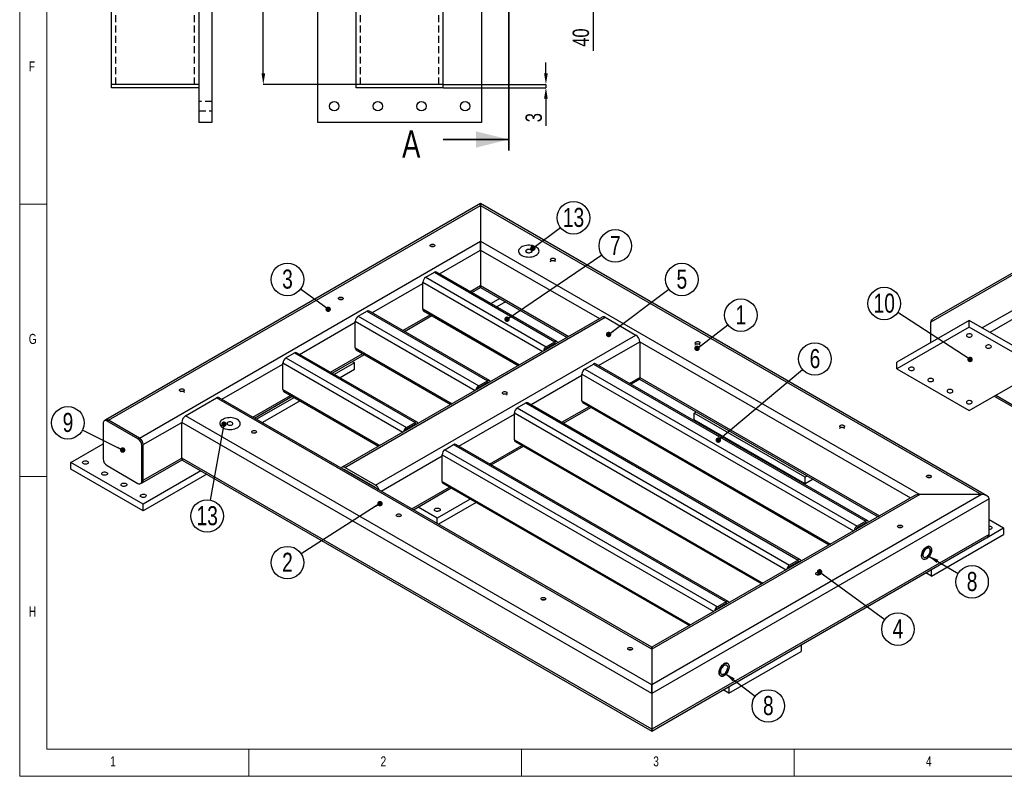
# Model space of a CAD drawing. Header units: millimetres. Extents: x 5 to 589, y 5 to 415.
# Tile 1 of 8: x 5 to 186, y 5 to 144. Entities that reach past the tile are written whole.
import ezdxf

# ---------------------------------------------------------------- set-up
doc = ezdxf.new("R2010")
doc.units = ezdxf.units.MM
doc.header["$PDSIZE"] = -1
doc.linetypes.add('HIDDEN', pattern=[1.905, 1.27, -0.635])
for name, color, linetype in [('COTES', 1, 'Continuous'), ('NOTES', 6, 'Continuous'), ('TRAIT-FINS', 9, 'Continuous'), ('TRAIT-TIRET', 2, 'HIDDEN')]:
    doc.layers.add(name, color=color, linetype=linetype)
doc.layers.add('TRAIT-FORT', color=4, linetype='Continuous', lineweight=25)
doc.styles.add('SLDTEXTSTYLE0', font='TXT', dxfattribs={"width": 0.75})
doc.dimstyles.new('SLDDIMSTYLE0', dxfattribs={"dimtxt": 3, "dimasz": 2, "dimexe": 0, "dimexo": 0.0625, "dimgap": 0.75, "dimtad": 1, "dimdec": 0, "dimlfac": 5, "dimrnd": 1e-09, "dimzin": 12, "dimdsep": 46, "dimtxsty": 'SLDTEXTSTYLE0', "dimsah": 1, "dimcen": 0.09, "dimadec": 0, "dimazin": 3, "dimtfac": 1, "dimtdec": 0, "dimtofl": 0, "dimtmove": 0, "dimatfit": 3, "dimfxl": 1, "dimfrac": 2, "dimtolj": 1, "dimtzin": 12, "dimarcsym": 0})
doc.dimstyles.new('SLDDIMSTYLE1', dxfattribs={"dimtxt": 3, "dimasz": 2, "dimexe": 0, "dimexo": 0.0625, "dimgap": 0.75, "dimtad": 1, "dimdec": 0, "dimlfac": 5, "dimrnd": 1e-09, "dimzin": 12, "dimdsep": 46, "dimtxsty": 'SLDTEXTSTYLE0', "dimsah": 1, "dimcen": 0.09, "dimadec": 0, "dimazin": 3, "dimtfac": 1, "dimtdec": 0, "dimtmove": 0, "dimatfit": 0, "dimfxl": 1, "dimfrac": 2, "dimtolj": 1, "dimtzin": 12, "dimarcsym": 0})
doc.dimstyles.new('SLDDIMSTYLE5', dxfattribs={"dimtxt": 0.18, "dimasz": 1, "dimexe": 0, "dimexo": 0.0625, "dimgap": 0, "dimtad": 0, "dimtih": 1, "dimtoh": 1, "dimdec": 0, "dimrnd": 1e-09, "dimzin": 0, "dimdsep": 46, "dimtxsty": 'Standard', "dimblk1": 'DOT', "dimblk2": 'DOT', "dimsah": 1, "dimcen": 0.09, "dimadec": 0, "dimazin": 0, "dimtfac": 1, "dimtdec": 0, "dimtofl": 0, "dimtmove": 0, "dimatfit": 3, "dimldrblk": 'DOT', "dimfxl": 1, "dimfrac": 2, "dimtolj": 1, "dimtzin": 0, "dimarcsym": 0})
doc.dimstyles.new('SLDDIMSTYLE6', dxfattribs={"dimtxt": 0.18, "dimasz": 2, "dimexe": 0, "dimexo": 0.0625, "dimgap": 0, "dimtad": 0, "dimtih": 1, "dimtoh": 1, "dimdec": 0, "dimrnd": 1e-09, "dimzin": 0, "dimdsep": 46, "dimtxsty": 'Standard', "dimsah": 1, "dimcen": 0.09, "dimadec": 0, "dimazin": 0, "dimtfac": 2, "dimtdec": 0, "dimtofl": 0, "dimtmove": 0, "dimatfit": 3, "dimfxl": 1, "dimfrac": 2, "dimtolj": 1, "dimtzin": 0, "dimarcsym": 0})

# ---------------------------------------------------------------- blocks, each defined once
blk = doc.blocks.new('_D_3')
at = {"layer": 'COTES', "color": 0, "lineweight": -2, "transparency": 16777216}
for p, q in [((110.14, 157.95), (110.14, 159.95)), ((98.13, 155.95), (110.14, 155.95)), ((110.14, 155.95), (110.14, 147.95)), ((82.73, 147.95), (110.14, 147.95)), ((110.14, 145.95), (110.14, 138.11))]:
    blk.add_line(p, q, dxfattribs=at)
at = {"layer": 'COTES', "color": 0, "transparency": 16777216}
for points in [[(109.81, 157.95), (110.48, 157.95), (110.14, 155.95)], [(109.81, 145.95), (110.48, 145.95), (110.14, 147.95)]]:
    blk.add_solid(points, dxfattribs=at)
at = {"layer": 'Defpoints', "color": 0, "transparency": 16777216}
for p in [(98.07, 155.95), (82.67, 147.95), (110.14, 147.95)]:
    blk.add_point(p, dxfattribs=at)
at = {"layer": 'COTES', "color": 0, "transparency": 16777216, "insert": (106.39, 140.54), "char_height": 3, "attachment_point": 2, "rotation": 90, "style": 'SLDTEXTSTYLE0'}
blk.add_mtext('\\A1;40', dxfattribs=at)
blk = doc.blocks.new('_D_6')
at = {"layer": 'COTES', "color": 0, "lineweight": -2, "transparency": 16777216}
for p, q in [((101.49, 133.95), (101.49, 135.95)), ((82.73, 131.95), (101.49, 131.95)), ((101.49, 131.95), (101.49, 131.35)), ((82.73, 131.35), (101.49, 131.35)), ((101.49, 129.35), (101.49, 124.35))]:
    blk.add_line(p, q, dxfattribs=at)
at = {"layer": 'COTES', "color": 0, "transparency": 16777216}
for points in [[(101.15, 133.95), (101.82, 133.95), (101.49, 131.95)], [(101.15, 129.35), (101.82, 129.35), (101.49, 131.35)]]:
    blk.add_solid(points, dxfattribs=at)
at = {"layer": 'Defpoints', "color": 0, "transparency": 16777216}
for p in [(82.67, 131.95), (82.67, 131.35), (101.49, 131.35)]:
    blk.add_point(p, dxfattribs=at)
at = {"layer": 'COTES', "color": 0, "transparency": 16777216, "insert": (97.74, 125.85), "char_height": 3, "attachment_point": 2, "rotation": 90, "style": 'SLDTEXTSTYLE0'}
blk.add_mtext('\\A1;3', dxfattribs=at)
blk = doc.blocks.new('_D_7')
at = {"layer": 'COTES', "color": 0, "lineweight": -2, "transparency": 16777216}
for p, q in [((66.61, 287.95), (49.67, 287.95)), ((49.67, 133.95), (49.67, 285.95)), ((66.61, 131.95), (49.67, 131.95))]:
    blk.add_line(p, q, dxfattribs=at)
at = {"layer": 'COTES', "color": 0, "transparency": 16777216}
for points in [[(49.34, 285.95), (50.01, 285.95), (49.67, 287.95)], [(49.34, 133.95), (50.01, 133.95), (49.67, 131.95)]]:
    blk.add_solid(points, dxfattribs=at)
at = {"layer": 'Defpoints', "color": 0, "transparency": 16777216}
for p in [(49.67, 287.95), (66.67, 287.95), (66.67, 131.95)]:
    blk.add_point(p, dxfattribs=at)
at = {"layer": 'COTES', "color": 0, "transparency": 16777216, "insert": (45.92, 209.95), "char_height": 3, "attachment_point": 2, "rotation": 90, "style": 'SLDTEXTSTYLE0'}
blk.add_mtext('\\A1;780', dxfattribs=at)
blk = doc.blocks.new('SW_NOTE_7')
at = {"layer": 'NOTES', "color": 0}
blk.add_circle((-2.41, 1.76), 2.98, dxfattribs=at)
at = {"layer": 'NOTES', "color": 0, "insert": (-2.4, 3.58), "char_height": 3.5, "attachment_point": 2, "style": 'SLDTEXTSTYLE0'}
blk.add_mtext('3', dxfattribs=at)
blk = doc.blocks.new('_Dot')
at = {"color": 0, "linetype": 'ByBlock', "lineweight": -2}
blk.add_line((-0.5, 0), (-1, 0), dxfattribs=at)
at = {"color": 0, "linetype": 'ByBlock', "const_width": 0.5}
blk.add_lwpolyline([(-0.25, 0, 1), (0.25, 0, 1)], format="xyb", close=True, dxfattribs=at)
blk = doc.blocks.new('SW_NOTE_8')
at = {"layer": 'NOTES', "color": 0}
blk.add_circle((2.38, 1.8), 2.98, dxfattribs=at)
at = {"layer": 'NOTES', "color": 0, "insert": (2.38, 3.62), "char_height": 3.5, "attachment_point": 2, "style": 'SLDTEXTSTYLE0'}
blk.add_mtext('1', dxfattribs=at)
blk = doc.blocks.new('SW_NOTE_9')
at = {"layer": 'NOTES', "color": 0}
blk.add_circle((2.38, 1.79), 2.98, dxfattribs=at)
at = {"layer": 'NOTES', "color": 0, "insert": (2.39, 3.61), "char_height": 3.5, "attachment_point": 2, "style": 'SLDTEXTSTYLE0'}
blk.add_mtext('5', dxfattribs=at)
blk = doc.blocks.new('SW_NOTE_10')
at = {"layer": 'NOTES', "color": 0}
blk.add_circle((-2.51, -1.6), 2.98, dxfattribs=at)
at = {"layer": 'NOTES', "color": 0, "insert": (-2.51, 0.21), "char_height": 3.5, "attachment_point": 2, "style": 'SLDTEXTSTYLE0'}
blk.add_mtext('2', dxfattribs=at)
blk = doc.blocks.new('SW_NOTE_11')
at = {"layer": 'NOTES', "color": 0}
blk.add_circle((2.41, -1.76), 2.98, dxfattribs=at)
at = {"layer": 'NOTES', "color": 0, "insert": (2.41, 0.06), "char_height": 3.5, "attachment_point": 2, "style": 'SLDTEXTSTYLE0'}
blk.add_mtext('4', dxfattribs=at)
blk = doc.blocks.new('SW_NOTE_12')
at = {"layer": 'NOTES', "color": 0}
blk.add_circle((2.47, 1.67), 2.98, dxfattribs=at)
at = {"layer": 'NOTES', "color": 0, "insert": (2.47, 3.49), "char_height": 3.5, "attachment_point": 2, "style": 'SLDTEXTSTYLE0'}
blk.add_mtext('7', dxfattribs=at)
blk = doc.blocks.new('SW_NOTE_13')
at = {"layer": 'NOTES', "color": 0}
blk.add_circle((2.28, 1.92), 2.98, dxfattribs=at)
at = {"layer": 'NOTES', "color": 0, "insert": (2.29, 3.74), "char_height": 3.5, "attachment_point": 2, "style": 'SLDTEXTSTYLE0'}
blk.add_mtext('6', dxfattribs=at)
blk = doc.blocks.new('SW_NOTE_14')
at = {"layer": 'NOTES', "color": 0}
blk.add_circle((2.39, 1.79), 2.98, dxfattribs=at)
at = {"layer": 'NOTES', "color": 0, "insert": (2.4, 3.61), "char_height": 3.5, "attachment_point": 2, "style": 'SLDTEXTSTYLE0'}
blk.add_mtext('13', dxfattribs=at)
blk = doc.blocks.new('SW_NOTE_15')
at = {"layer": 'NOTES', "color": 0}
blk.add_circle((-0.54, -2.93), 2.98, dxfattribs=at)
at = {"layer": 'NOTES', "color": 0, "insert": (-0.53, -1.12), "char_height": 3.5, "attachment_point": 2, "style": 'SLDTEXTSTYLE0'}
blk.add_mtext('13', dxfattribs=at)
blk = doc.blocks.new('SW_NOTE_16')
at = {"layer": 'NOTES', "color": 0}
blk.add_circle((2.38, -1.8), 2.98, dxfattribs=at)
at = {"layer": 'NOTES', "color": 0, "insert": (2.39, 0.02), "char_height": 3.5, "attachment_point": 2, "style": 'SLDTEXTSTYLE0'}
blk.add_mtext('8', dxfattribs=at)
blk = doc.blocks.new('SW_NOTE_17')
at = {"layer": 'NOTES', "color": 0}
blk.add_circle((2.57, -1.52), 2.98, dxfattribs=at)
at = {"layer": 'NOTES', "color": 0, "insert": (2.57, 0.3), "char_height": 3.5, "attachment_point": 2, "style": 'SLDTEXTSTYLE0'}
blk.add_mtext('8', dxfattribs=at)
blk = doc.blocks.new('SW_NOTE_18')
at = {"layer": 'NOTES', "color": 0}
blk.add_circle((-2.67, 1.33), 2.98, dxfattribs=at)
at = {"layer": 'NOTES', "color": 0, "insert": (-2.66, 3.15), "char_height": 3.5, "attachment_point": 2, "style": 'SLDTEXTSTYLE0'}
blk.add_mtext('9', dxfattribs=at)
blk = doc.blocks.new('SW_NOTE_24')
at = {"layer": 'NOTES', "color": 0}
blk.add_circle((-2.5, 1.63), 2.98, dxfattribs=at)
at = {"layer": 'NOTES', "color": 0, "insert": (-2.49, 3.45), "char_height": 3.5, "attachment_point": 2, "style": 'SLDTEXTSTYLE0'}
blk.add_mtext('10', dxfattribs=at)

msp = doc.modelspace()

# ---------------------------------------------------------------- linework, layer by layer
at = {"lineweight": 18}
for p, q in [((5, 415), (5, 5)), ((10, 410), (10, 10)), ((5, 110), (10, 110)), ((10, 60), (5, 60)), ((10, 10), (584, 10)), ((47, 5), (47, 10)), ((97, 10), (97, 5)), ((147, 5), (147, 10)), ((5, 5), (589, 5))]:
    msp.add_line(p, q, dxfattribs=at)
at = {"lineweight": 35}
for p, q in [((94.67, 301.41), (94.67, 119.84)), ((82.67, 121.84), (94.67, 121.84))]:
    msp.add_line(p, q, dxfattribs=at)
msp.add_solid([(94.67, 121.84), (88.67, 123.34), (88.67, 120.34)], dxfattribs=at)
at = {"layer": 'TRAIT-FINS', "lineweight": 18, "flags": 128}
msp.add_lwpolyline([(97.92, 101.11), (97.78, 101.22), (97.73, 101.36), (97.78, 101.5), (97.92, 101.62), (98.12, 101.69), (98.36, 101.72), (98.6, 101.69), (98.8, 101.62), (98.94, 101.5), (98.98, 101.36), (98.94, 101.22), (98.8, 101.11), (98.6, 101.03), (98.36, 101), (98.12, 101.03), (97.92, 101.11)], dxfattribs=at)
at = {"layer": 'TRAIT-FORT', "lineweight": 25}
for p, q in [((66.67, 131.95), (66.67, 287.95)), ((40.25, 154.95), (40.25, 124.95)), ((59.67, 124.95), (59.67, 154.95)), ((21.85, 131.95), (21.85, 149.55)), ((37.85, 149.55), (37.85, 124.95)), ((82.67, 131.95), (82.67, 147.95)), ((89.67, 147.95), (89.67, 124.95)), ((23.45, 131.95), (21.85, 131.95)), ((21.85, 131.35), (21.85, 131.95)), ((36.25, 131.95), (23.45, 131.95)), ((37.85, 131.95), (36.25, 131.95)), ((68.27, 131.95), (66.67, 131.95)), ((66.67, 131.35), (66.67, 131.95)), ((81.07, 131.95), (68.27, 131.95)), ((82.67, 131.95), (81.07, 131.95)), ((82.67, 131.35), (82.67, 131.95)), ((23.45, 131.35), (21.85, 131.35)), ((36.25, 131.35), (23.45, 131.35)), ((37.85, 131.35), (36.25, 131.35)), ((68.27, 131.35), (66.67, 131.35)), ((81.07, 131.35), (68.27, 131.35)), ((82.67, 131.35), (81.07, 131.35)), ((241.19, 128.59), (172.46, 88.91)), ((240.99, 128.13), (172.04, 88.33)), ((40.25, 124.95), (37.85, 124.95)), ((89.67, 124.95), (59.67, 124.95)), ((229.05, 114.71), (181.5, 87.26)), ((89.52, 110.07), (20.79, 70.39)), ((21.29, 70.34), (89.52, 109.73)), ((182.36, 56.47), (89.52, 110.07)), ((89.52, 110.07), (89.52, 109.73)), ((89.52, 109.73), (89.52, 110.07)), ((89.52, 109.73), (89.52, 103.2)), ((89.52, 109.73), (181.36, 56.71)), ((26.94, 67.07), (89.52, 103.2)), ((89.52, 103.2), (89.52, 101.56)), ((89.52, 103.2), (170.04, 56.71)), ((89.52, 101.56), (89.52, 103.2)), ((81.96, 97.2), (89.52, 101.56)), ((89.52, 101.56), (89.52, 95.03)), ((89.52, 101.56), (111.33, 88.98)), ((103.51, 84.76), (81.41, 97.52)), ((202.27, 97.62), (182.91, 86.44)), ((79.44, 96.56), (81.04, 97.48)), ((79.44, 96.56), (101.54, 83.81)), ((81.04, 97.48), (103.13, 84.73)), ((69.59, 90.06), (78.91, 95.44)), ((78.91, 90.75), (78.91, 95.65)), ((78.91, 95.65), (100.9, 82.96)), ((87.62, 93.94), (89.52, 95.03)), ((87.91, 93.77), (89.52, 94.69)), ((89.52, 95.03), (89.52, 94.69)), ((89.52, 94.69), (89.52, 95.03)), ((89.52, 95.03), (105.67, 85.71)), ((89.52, 94.69), (105.37, 85.54)), ((93.03, 92.67), (91.42, 91.74)), ((67.07, 89.42), (68.66, 90.34)), ((68.66, 90.34), (90.76, 77.58)), ((91.13, 77.62), (69.04, 90.38)), ((78.91, 90.75), (96.65, 80.51)), ((79.07, 90.4), (96.43, 80.38)), ((94.09, 92.06), (92.48, 91.13)), ((111.83, 89.27), (64.1, 61.71)), ((64.6, 61.66), (112.33, 89.22)), ((66.54, 83.6), (66.54, 88.5)), ((66.54, 88.5), (88.52, 75.81)), ((67.07, 89.42), (89.17, 76.66)), ((75.25, 86.79), (80.29, 89.7)), ((75.54, 86.62), (80.58, 89.53)), ((112.33, 89.22), (117.98, 85.95)), ((179.11, 88.64), (165.85, 80.98)), ((179.11, 87.41), (179.11, 88.64)), ((192.37, 80.98), (179.11, 88.64)), ((56.33, 82.4), (66.54, 88.3)), ((179.11, 87.41), (165.85, 79.76)), ((172.04, 84.55), (172.04, 88.33)), ((192.37, 79.76), (179.11, 87.41)), ((70.25, 58.4), (117.98, 85.95)), ((66.54, 83.6), (84.28, 73.36)), ((66.7, 83.26), (84.06, 73.24)), ((101.54, 83.81), (103.13, 84.73)), ((103.13, 84.42), (101.54, 83.5)), ((103.13, 84.42), (103.28, 84.33)), ((111.13, 80.36), (118.69, 84.73)), ((118.69, 84.73), (118.69, 78.19)), ((118.69, 84.73), (168.34, 56.07)), ((53.81, 81.77), (55.4, 82.69)), ((53.81, 81.77), (75.91, 69.01)), ((55.4, 82.69), (77.5, 69.93)), ((77.88, 69.97), (55.78, 82.72)), ((61.99, 79.14), (67.91, 82.56)), ((62.28, 78.97), (68.2, 82.39)), ((42.08, 74.18), (53.28, 80.64)), ((53.28, 75.95), (53.28, 80.85)), ((53.28, 80.85), (75.26, 68.16)), ((66.36, 80.85), (62.69, 78.73)), ((66.36, 79.62), (63.76, 78.12)), ((65.95, 81.09), (66.36, 80.85)), ((66.36, 79.62), (66.36, 80.85)), ((108.61, 79.73), (110.2, 80.64)), ((108.61, 79.73), (158.55, 50.9)), ((110.2, 80.64), (160.14, 51.81)), ((160.52, 51.85), (110.58, 80.68)), ((165.85, 79.76), (165.85, 80.98)), ((165.85, 79.76), (179.11, 72.1)), ((179.11, 72.1), (192.37, 79.76)), ((98.76, 73.22), (108.08, 78.6)), ((108.08, 73.91), (108.08, 78.81)), ((108.08, 78.81), (157.91, 50.05)), ((116.79, 77.1), (118.69, 78.19)), ((117.08, 76.93), (118.48, 77.74)), ((118.63, 77.89), (162.38, 52.63)), ((118.69, 78.19), (162.68, 52.8)), ((53.28, 75.95), (71.02, 65.71)), ((89.17, 76.66), (90.76, 77.58)), ((90.76, 77.28), (89.17, 76.36)), ((90.76, 77.28), (90.91, 77.19)), ((35.43, 71.15), (41.08, 74.42)), ((120.9, 28.34), (41.08, 74.42)), ((120.9, 28.68), (41.58, 74.47)), ((47.74, 70.91), (54.65, 74.9)), ((48.04, 70.74), (54.95, 74.73)), ((55.36, 74.5), (48.45, 70.51)), ((53.44, 75.61), (70.8, 65.58)), ((183.68, 74.74), (218.68, 54.53)), ((183.97, 74.91), (218.98, 54.7)), ((56.42, 73.88), (49.51, 69.89)), ((96.24, 72.58), (97.83, 73.5)), ((96.24, 72.58), (146.18, 43.75)), ((97.83, 73.5), (147.77, 44.67)), ((148.14, 44.71), (98.2, 73.54)), ((104.41, 69.95), (109.45, 72.86)), ((104.71, 69.78), (109.75, 72.69)), ((108.08, 73.91), (153.66, 47.6)), ((108.24, 73.56), (153.44, 47.47)), ((120.9, 21.81), (35.43, 71.15)), ((85.5, 65.57), (95.71, 71.46)), ((95.71, 66.76), (95.71, 71.66)), ((95.71, 71.66), (145.53, 42.9)), ((128.68, 71.61), (129.09, 71.85)), ((149.01, 59.88), (128.68, 71.61)), ((128.68, 70.39), (128.68, 71.61)), ((20.31, 69.78), (20.31, 63.24)), ((20.79, 70.39), (20.52, 70.23)), ((21.02, 70.18), (21.29, 70.34)), ((26.68, 66.92), (21.02, 70.18)), ((26.94, 67.07), (21.29, 70.34)), ((27.65, 65.85), (34.72, 69.93)), ((120.9, 20.18), (34.72, 69.93)), ((34.72, 63.4), (34.72, 69.93)), ((75.91, 69.01), (77.5, 69.93)), ((77.5, 69.62), (75.91, 68.7)), ((77.5, 69.62), (77.65, 69.54)), ((149.01, 58.65), (128.68, 70.39)), ((26.68, 66.92), (26.94, 67.07)), ((14.39, 62.58), (20.31, 66)), ((27.38, 65.69), (27.65, 65.85)), ((27.38, 59.16), (27.38, 65.69)), ((27.65, 59.31), (27.65, 65.85)), ((82.98, 64.93), (84.57, 65.85)), ((84.57, 65.85), (134.51, 37.02)), ((134.89, 37.05), (84.95, 65.88)), ((91.16, 62.3), (97.08, 65.72)), ((91.45, 62.13), (97.37, 65.55)), ((95.71, 66.76), (141.29, 40.45)), ((95.86, 66.42), (141.07, 40.32)), ((27.65, 59.31), (34.72, 63.4)), ((120.9, 13.65), (34.72, 63.4)), ((71.25, 57.34), (82.45, 63.81)), ((82.45, 59.11), (82.45, 64.01)), ((82.45, 64.01), (132.27, 35.25)), ((82.98, 64.93), (132.92, 36.1)), ((27.65, 54.93), (14.39, 62.58)), ((14.39, 61.36), (14.39, 62.58)), ((21.02, 62.02), (26.68, 58.75)), ((27.44, 58.86), (34.78, 63.09)), ((34.93, 62.94), (120.9, 13.31)), ((70.25, 58.4), (64.6, 61.66)), ((27.65, 53.7), (14.39, 61.36)), ((38.23, 61.03), (27.65, 54.93)), ((39.29, 60.42), (27.65, 53.7)), ((64.53, 61.22), (64.6, 61.25)), ((70.25, 57.99), (64.6, 61.25)), ((149.42, 60.11), (149.01, 59.88)), ((149.01, 58.65), (149.01, 59.88)), ((27.18, 58.7), (27.44, 58.86)), ((27.38, 59.16), (27.65, 59.31)), ((70.19, 57.95), (70.25, 57.99)), ((76.91, 54.08), (83.82, 58.07)), ((77.2, 53.91), (84.11, 57.9)), ((82.45, 59.11), (128.03, 32.8)), ((82.61, 58.77), (127.81, 32.67)), ((150.48, 59.5), (149.01, 58.65)), ((181.36, 56.71), (120.9, 21.81)), ((170.04, 56.71), (120.9, 28.34)), ((169.04, 56.47), (120.9, 28.68)), ((181.36, 56.71), (170.04, 56.71)), ((27.65, 53.7), (27.65, 54.93)), ((81.57, 52.37), (78.06, 54.4)), ((87.62, 55.87), (81.57, 52.37)), ((88.68, 55.26), (81.77, 51.27)), ((182.77, 55.9), (120.9, 20.18)), ((182.77, 49.36), (182.77, 55.9)), ((81.57, 51.39), (81.57, 52.37)), ((160.14, 51.81), (158.55, 50.9)), ((160.14, 51.51), (158.55, 50.59)), ((160.14, 51.51), (160.29, 51.42)), ((182.56, 48.94), (185.42, 50.59)), ((182.77, 52.12), (185.42, 50.59)), ((185.42, 50.59), (185.42, 49.36)), ((182.77, 49.36), (120.9, 13.65)), ((120.9, 13.31), (182.36, 48.79)), ((172.16, 41.71), (185.42, 49.36)), ((147.77, 44.67), (146.18, 43.75)), ((147.77, 44.37), (146.18, 43.45)), ((147.77, 44.37), (147.92, 44.28)), ((172.16, 41.71), (171.13, 42.31)), ((172.16, 41.71), (172.16, 42.9)), ((134.51, 37.02), (132.92, 36.1)), ((134.51, 36.71), (132.92, 35.79)), ((134.51, 36.71), (134.66, 36.63)), ((148.3, 29.13), (148.3, 27.93)), ((120.9, 28.68), (120.9, 28.34)), ((120.9, 28.34), (120.9, 28.68)), ((120.9, 28.34), (120.9, 21.81)), ((135.04, 20.28), (148.3, 27.93)), ((120.9, 21.81), (120.9, 20.18)), ((120.9, 20.18), (120.9, 21.81)), ((120.9, 20.18), (120.9, 13.65)), ((135.04, 20.28), (134.01, 20.88)), ((135.04, 21.47), (135.04, 20.28)), ((120.9, 13.65), (120.9, 13.31)), ((120.9, 13.31), (120.9, 13.65))]:
    msp.add_line(p, q, dxfattribs=at)
at = {"layer": 'TRAIT-FORT', "lineweight": 25, "flags": 128}
for points in [[(80.99, 102.56), (81.08, 102.49), (81.12, 102.41), (81.11, 102.33), (81.06, 102.25), (80.96, 102.19), (80.84, 102.15), (80.7, 102.13), (80.56, 102.14), (80.43, 102.18), (80.33, 102.23), (80.26, 102.31), (80.25, 102.39), (80.27, 102.47), (80.35, 102.54), (80.46, 102.6), (80.59, 102.63), (80.74, 102.63), (80.87, 102.61), (80.99, 102.56)], [(99.69, 100.6), (99.87, 100.72), (100.02, 100.86), (100.14, 101.01), (100.21, 101.18), (100.23, 101.34), (100.22, 101.51), (100.16, 101.67), (100.06, 101.82), (99.91, 101.97), (99.74, 102.1), (99.52, 102.21), (99.29, 102.3), (99.03, 102.37), (98.75, 102.42), (98.47, 102.44), (98.18, 102.44), (97.9, 102.41), (97.63, 102.36), (97.37, 102.28), (97.14, 102.18), (96.94, 102.07), (96.77, 101.93), (96.63, 101.78), (96.54, 101.63), (96.49, 101.46), (96.49, 101.3), (96.53, 101.13), (96.61, 100.98), (96.73, 100.83), (96.89, 100.69), (97.09, 100.57), (97.31, 100.46), (97.56, 100.38), (97.83, 100.32), (98.11, 100.29), (98.4, 100.28), (98.68, 100.29), (98.96, 100.34), (99.22, 100.4), (99.47, 100.49), (99.69, 100.6)], [(99.69, 100.6), (99.87, 100.72), (100.02, 100.86), (100.14, 101.01), (100.21, 101.18), (100.23, 101.34), (100.22, 101.51), (100.16, 101.67), (100.06, 101.82), (99.91, 101.97), (99.74, 102.1), (99.52, 102.21), (99.29, 102.3), (99.03, 102.37), (98.75, 102.42), (98.47, 102.44), (98.18, 102.44), (97.9, 102.41), (97.63, 102.36), (97.37, 102.28), (97.14, 102.18), (96.94, 102.07), (96.77, 101.93), (96.63, 101.78), (96.54, 101.63), (96.49, 101.46), (96.49, 101.3), (96.53, 101.13), (96.61, 100.98), (96.73, 100.83), (96.89, 100.69), (97.09, 100.57), (97.31, 100.46), (97.56, 100.38), (97.83, 100.32), (98.11, 100.29), (98.4, 100.28), (98.68, 100.29), (98.96, 100.34), (99.22, 100.4), (99.47, 100.49), (99.69, 100.6)], [(98.74, 101.14), (98.83, 101.22), (98.88, 101.3), (98.89, 101.4), (98.85, 101.48), (98.76, 101.56), (98.64, 101.62), (98.5, 101.66), (98.34, 101.67), (98.18, 101.65), (98.04, 101.61), (97.93, 101.54), (97.86, 101.46), (97.83, 101.37), (97.85, 101.28), (97.91, 101.2), (98.01, 101.13), (98.15, 101.08), (98.3, 101.06), (98.46, 101.06), (98.61, 101.09), (98.74, 101.14)], [(103.09, 100.01), (103.17, 99.94), (103.21, 99.86), (103.21, 99.78), (103.16, 99.7), (103.06, 99.64), (102.94, 99.59), (102.8, 99.58), (102.65, 99.59), (102.53, 99.62), (102.42, 99.68), (102.36, 99.76), (102.34, 99.84), (102.37, 99.92), (102.45, 99.99), (102.56, 100.05), (102.69, 100.08), (102.83, 100.08), (102.97, 100.06), (103.09, 100.01)], [(102.34, 99.42), (102.34, 99.43), (102.37, 99.51), (102.45, 99.58), (102.56, 99.64), (102.69, 99.67), (102.83, 99.67), (102.97, 99.65), (103.09, 99.6)], [(64.2, 92.86), (64.28, 92.8), (64.32, 92.72), (64.32, 92.63), (64.26, 92.56), (64.17, 92.49), (64.05, 92.45), (63.91, 92.43), (63.76, 92.44), (63.63, 92.48), (63.53, 92.54), (63.47, 92.61), (63.45, 92.7), (63.48, 92.78), (63.55, 92.85), (63.66, 92.9), (63.8, 92.93), (63.94, 92.94), (64.08, 92.91), (64.2, 92.86)], [(178.74, 86.1), (178.64, 86.02), (178.59, 85.94), (178.59, 85.85), (178.63, 85.76), (178.71, 85.68), (178.83, 85.62), (178.98, 85.58), (179.13, 85.57), (179.29, 85.59), (179.43, 85.63), (179.54, 85.7), (179.61, 85.78), (179.64, 85.87), (179.63, 85.96), (179.56, 86.04), (179.46, 86.11), (179.33, 86.16), (179.17, 86.18), (179.01, 86.18), (178.86, 86.15), (178.74, 86.1)], [(103.65, 84.55), (103.62, 84.63), (103.57, 84.71), (103.51, 84.76), (103.43, 84.79), (103.34, 84.8), (103.24, 84.77), (103.13, 84.73)], [(129.61, 84.7), (129.69, 84.63), (129.73, 84.55), (129.72, 84.47), (129.67, 84.39), (129.58, 84.33), (129.45, 84.29), (129.31, 84.27), (129.17, 84.28), (129.04, 84.32), (128.94, 84.38), (128.88, 84.45), (128.86, 84.53), (128.89, 84.61), (128.96, 84.69), (129.07, 84.74), (129.21, 84.77), (129.35, 84.77), (129.49, 84.75), (129.61, 84.7)], [(128.86, 84.11), (128.86, 84.12), (128.89, 84.21), (128.96, 84.28), (129.07, 84.33), (129.21, 84.36), (129.35, 84.36), (129.49, 84.34), (129.61, 84.29)], [(182.27, 84.06), (182.18, 83.98), (182.13, 83.9), (182.12, 83.8), (182.16, 83.72), (182.25, 83.64), (182.37, 83.58), (182.51, 83.54), (182.67, 83.53), (182.82, 83.55), (182.96, 83.59), (183.08, 83.66), (183.15, 83.74), (183.18, 83.83), (183.16, 83.92), (183.1, 84), (183, 84.07), (182.86, 84.12), (182.71, 84.14), (182.55, 84.14), (182.4, 84.11), (182.27, 84.06)], [(168.13, 79.97), (168.04, 79.9), (167.98, 79.81), (167.98, 79.72), (168.02, 79.63), (168.1, 79.56), (168.22, 79.5), (168.37, 79.46), (168.53, 79.45), (168.68, 79.47), (168.82, 79.51), (168.93, 79.57), (169.01, 79.66), (169.04, 79.75), (169.02, 79.84), (168.96, 79.92), (168.85, 79.99), (168.72, 80.04), (168.57, 80.06), (168.41, 80.06), (168.26, 80.03), (168.13, 79.97)], [(91.28, 77.4), (91.25, 77.49), (91.2, 77.57), (91.13, 77.62), (91.05, 77.65), (90.96, 77.65), (90.86, 77.63), (90.76, 77.58)], [(171.67, 77.93), (171.57, 77.86), (171.52, 77.77), (171.51, 77.68), (171.56, 77.59), (171.64, 77.52), (171.76, 77.46), (171.9, 77.42), (172.06, 77.41), (172.22, 77.43), (172.36, 77.47), (172.47, 77.53), (172.54, 77.61), (172.57, 77.7), (172.56, 77.8), (172.49, 77.88), (172.39, 77.95), (172.25, 78), (172.1, 78.02), (171.94, 78.02), (171.79, 77.99), (171.67, 77.93)], [(35.03, 76.03), (35.11, 75.96), (35.15, 75.88), (35.15, 75.8), (35.1, 75.72), (35, 75.66), (34.88, 75.61), (34.74, 75.6), (34.6, 75.61), (34.47, 75.64), (34.36, 75.7), (34.3, 75.78), (34.28, 75.86), (34.31, 75.94), (34.39, 76.01), (34.5, 76.06), (34.63, 76.1), (34.77, 76.1), (34.91, 76.07), (35.03, 76.03)], [(175.2, 75.89), (175.11, 75.82), (175.06, 75.73), (175.05, 75.64), (175.09, 75.55), (175.18, 75.47), (175.3, 75.42), (175.44, 75.38), (175.6, 75.37), (175.75, 75.39), (175.89, 75.43), (176.01, 75.49), (176.08, 75.57), (176.11, 75.66), (176.09, 75.75), (176.03, 75.84), (175.92, 75.91), (175.79, 75.96), (175.64, 75.98), (175.48, 75.98), (175.33, 75.95), (175.2, 75.89)], [(34.41, 75.62), (34.53, 75.67), (34.67, 75.69), (34.81, 75.69), (34.94, 75.66), (35.05, 75.6), (35.13, 75.53), (35.16, 75.45), (35.16, 75.44)], [(94.25, 75.52), (94.33, 75.45), (94.37, 75.37), (94.37, 75.29), (94.32, 75.21), (94.22, 75.14), (94.1, 75.1), (93.96, 75.09), (93.82, 75.1), (93.69, 75.13), (93.58, 75.19), (93.52, 75.27), (93.5, 75.35), (93.53, 75.43), (93.61, 75.5), (93.72, 75.55), (93.85, 75.58), (93.99, 75.59), (94.13, 75.56), (94.25, 75.52)], [(93.63, 75.11), (93.75, 75.16), (93.89, 75.18), (94.03, 75.18), (94.16, 75.15), (94.27, 75.09), (94.35, 75.02), (94.38, 74.94), (94.38, 74.93)], [(178.74, 73.85), (178.64, 73.78), (178.59, 73.69), (178.59, 73.6), (178.63, 73.51), (178.71, 73.43), (178.83, 73.37), (178.98, 73.34), (179.13, 73.33), (179.29, 73.34), (179.43, 73.39), (179.54, 73.45), (179.61, 73.53), (179.64, 73.62), (179.63, 73.71), (179.56, 73.8), (179.46, 73.87), (179.33, 73.91), (179.17, 73.94), (179.01, 73.94), (178.86, 73.9), (178.74, 73.85)], [(44.88, 68.96), (45.07, 69.09), (45.22, 69.23), (45.34, 69.38), (45.41, 69.54), (45.43, 69.7), (45.42, 69.87), (45.36, 70.03), (45.25, 70.19), (45.11, 70.33), (44.93, 70.46), (44.72, 70.57), (44.49, 70.67), (44.23, 70.74), (43.95, 70.78), (43.67, 70.81), (43.38, 70.8), (43.1, 70.77), (42.82, 70.72), (42.57, 70.64), (42.34, 70.55), (42.14, 70.43), (41.97, 70.3), (41.83, 70.15), (41.74, 69.99), (41.69, 69.83), (41.69, 69.66), (41.73, 69.5), (41.81, 69.34), (41.93, 69.19), (42.09, 69.05), (42.28, 68.93), (42.51, 68.83), (42.76, 68.75), (43.03, 68.69), (43.31, 68.65), (43.59, 68.64), (43.88, 68.66), (44.16, 68.7), (44.42, 68.76), (44.67, 68.85), (44.88, 68.96)], [(44.88, 68.96), (45.07, 69.09), (45.22, 69.23), (45.34, 69.38), (45.41, 69.54), (45.43, 69.7), (45.42, 69.87), (45.36, 70.03), (45.25, 70.19), (45.11, 70.33), (44.93, 70.46), (44.72, 70.57), (44.49, 70.67), (44.23, 70.74), (43.95, 70.78), (43.67, 70.81), (43.38, 70.8), (43.1, 70.77), (42.82, 70.72), (42.57, 70.64), (42.34, 70.55), (42.14, 70.43), (41.97, 70.3), (41.83, 70.15), (41.74, 69.99), (41.69, 69.83), (41.69, 69.66), (41.73, 69.5), (41.81, 69.34), (41.93, 69.19), (42.09, 69.05), (42.28, 68.93), (42.51, 68.83), (42.76, 68.75), (43.03, 68.69), (43.31, 68.65), (43.59, 68.64), (43.88, 68.66), (44.16, 68.7), (44.42, 68.76), (44.67, 68.85), (44.88, 68.96)], [(43.93, 69.51), (44.03, 69.58), (44.08, 69.67), (44.09, 69.76), (44.05, 69.85), (43.96, 69.92), (43.84, 69.98), (43.7, 70.02), (43.54, 70.03), (43.38, 70.01), (43.24, 69.97), (43.13, 69.91), (43.06, 69.83), (43.03, 69.74), (43.05, 69.65), (43.11, 69.56), (43.21, 69.49), (43.35, 69.44), (43.5, 69.42), (43.66, 69.42), (43.81, 69.45), (43.93, 69.51)], [(78.02, 69.75), (77.99, 69.83), (77.94, 69.91), (77.88, 69.97), (77.79, 70), (77.7, 70), (77.6, 69.98), (77.5, 69.93)], [(155.37, 68.81), (155.38, 68.82), (155.4, 68.9), (155.48, 68.97), (155.59, 69.02), (155.72, 69.05), (155.87, 69.06), (156, 69.03), (156.12, 68.98)], [(156.12, 69.39), (156.21, 69.33), (156.25, 69.25), (156.24, 69.16), (156.19, 69.09), (156.1, 69.02), (155.97, 68.98), (155.83, 68.96), (155.69, 68.97), (155.56, 69.01), (155.46, 69.07), (155.39, 69.14), (155.38, 69.23), (155.4, 69.31), (155.48, 69.38), (155.59, 69.43), (155.72, 69.46), (155.87, 69.47), (156, 69.44), (156.12, 69.39)], [(48.29, 68.37), (48.37, 68.31), (48.41, 68.23), (48.41, 68.14), (48.35, 68.06), (48.26, 68), (48.14, 67.96), (48, 67.94), (47.85, 67.95), (47.72, 67.99), (47.62, 68.05), (47.56, 68.12), (47.54, 68.2), (47.57, 68.29), (47.64, 68.36), (47.75, 68.41), (47.89, 68.44), (48.03, 68.44), (48.17, 68.42), (48.29, 68.37)], [(16.67, 62.8), (16.79, 62.85), (16.94, 62.88), (17.1, 62.88), (17.25, 62.86), (17.39, 62.81), (17.49, 62.74), (17.56, 62.66), (17.57, 62.57), (17.54, 62.48), (17.47, 62.4), (17.36, 62.33), (17.22, 62.29), (17.06, 62.27), (16.91, 62.28), (16.76, 62.32), (16.64, 62.38), (16.56, 62.46), (16.51, 62.55), (16.52, 62.64), (16.57, 62.72), (16.67, 62.8)], [(20.2, 60.76), (20.33, 60.81), (20.48, 60.84), (20.64, 60.84), (20.79, 60.82), (20.92, 60.77), (21.03, 60.7), (21.09, 60.62), (21.11, 60.53), (21.08, 60.44), (21.01, 60.36), (20.89, 60.29), (20.75, 60.25), (20.6, 60.23), (20.44, 60.24), (20.3, 60.28), (20.18, 60.34), (20.09, 60.42), (20.05, 60.5), (20.06, 60.6), (20.11, 60.68), (20.2, 60.76)], [(172.03, 60.21), (172.12, 60.14), (172.16, 60.06), (172.15, 59.98), (172.1, 59.9), (172, 59.84), (171.88, 59.79), (171.74, 59.78), (171.6, 59.79), (171.47, 59.82), (171.37, 59.88), (171.3, 59.96), (171.29, 60.04), (171.31, 60.12), (171.39, 60.19), (171.5, 60.25), (171.63, 60.28), (171.78, 60.28), (171.91, 60.26), (172.03, 60.21)], [(23.74, 58.71), (23.87, 58.77), (24.01, 58.8), (24.17, 58.8), (24.33, 58.78), (24.46, 58.73), (24.56, 58.66), (24.63, 58.58), (24.64, 58.49), (24.62, 58.4), (24.54, 58.32), (24.43, 58.25), (24.29, 58.21), (24.13, 58.19), (23.98, 58.2), (23.83, 58.24), (23.71, 58.3), (23.63, 58.38), (23.59, 58.46), (23.59, 58.55), (23.64, 58.64), (23.74, 58.71)], [(27.27, 56.67), (27.4, 56.73), (27.55, 56.76), (27.71, 56.76), (27.86, 56.74), (28, 56.69), (28.1, 56.62), (28.16, 56.54), (28.18, 56.45), (28.15, 56.36), (28.08, 56.27), (27.96, 56.21), (27.82, 56.17), (27.67, 56.15), (27.51, 56.16), (27.37, 56.2), (27.25, 56.26), (27.16, 56.33), (27.12, 56.42), (27.13, 56.51), (27.18, 56.6), (27.27, 56.67)], [(81.19, 54.12), (81.32, 54.18), (81.47, 54.21), (81.63, 54.21), (81.78, 54.19), (81.91, 54.14), (82.02, 54.07), (82.08, 53.99), (82.1, 53.89), (82.07, 53.8), (81.99, 53.72), (81.88, 53.66), (81.74, 53.62), (81.59, 53.6), (81.43, 53.61), (81.28, 53.65), (81.16, 53.71), (81.08, 53.78), (81.04, 53.87), (81.04, 53.96), (81.1, 54.05), (81.19, 54.12)], [(74.8, 53.07), (74.89, 53), (74.93, 52.92), (74.92, 52.83), (74.87, 52.76), (74.78, 52.69), (74.65, 52.65), (74.51, 52.63), (74.37, 52.64), (74.24, 52.68), (74.14, 52.74), (74.08, 52.81), (74.06, 52.9), (74.09, 52.98), (74.16, 53.05), (74.27, 53.1), (74.41, 53.13), (74.55, 53.14), (74.69, 53.11), (74.8, 53.07)], [(160.66, 51.64), (160.63, 51.72), (160.58, 51.8), (160.52, 51.85), (160.44, 51.88), (160.35, 51.89), (160.25, 51.86), (160.14, 51.81)], [(166.73, 51.02), (166.81, 50.96), (166.85, 50.88), (166.85, 50.79), (166.79, 50.72), (166.7, 50.65), (166.58, 50.61), (166.44, 50.59), (166.29, 50.6), (166.16, 50.64), (166.06, 50.7), (166, 50.77), (165.98, 50.86), (166.01, 50.94), (166.09, 51.01), (166.19, 51.06), (166.33, 51.09), (166.47, 51.1), (166.61, 51.07), (166.73, 51.02)], [(182.77, 50.9), (182.83, 50.89), (182.98, 50.87), (183.12, 50.82), (183.22, 50.75), (183.28, 50.67), (183.3, 50.58), (183.27, 50.49), (183.2, 50.41), (183.09, 50.34), (182.95, 50.3), (182.79, 50.28), (182.77, 50.28)], [(172.21, 46.53), (172.19, 46.72), (172.15, 46.88), (172.07, 47.02), (171.97, 47.12), (171.84, 47.18), (171.69, 47.2), (171.53, 47.17), (171.37, 47.11), (171.19, 47.02), (171.03, 46.88), (170.87, 46.72), (170.72, 46.53), (170.59, 46.32), (170.49, 46.11), (170.41, 45.88), (170.37, 45.67), (170.35, 45.46), (170.37, 45.27), (170.41, 45.11), (170.49, 44.98), (170.59, 44.88), (170.72, 44.82), (170.87, 44.8), (171.03, 44.82), (171.19, 44.88), (171.37, 44.98), (171.53, 45.11), (171.69, 45.28), (171.84, 45.47), (171.97, 45.67), (172.07, 45.89), (172.15, 46.11), (172.19, 46.33), (172.21, 46.53)], [(171.28, 47.07), (171.45, 47.15), (171.62, 47.19), (171.77, 47.19), (171.91, 47.15), (172.02, 47.07), (172.11, 46.95), (172.17, 46.81), (172.2, 46.63), (172.2, 46.43), (172.17, 46.22), (172.11, 46), (172.02, 45.78), (171.91, 45.57), (171.77, 45.37), (171.62, 45.19), (171.45, 45.04), (171.28, 44.93), (171.11, 44.85), (170.94, 44.8), (170.79, 44.8), (170.65, 44.84), (170.54, 44.92), (170.45, 45.04), (170.39, 45.19), (170.36, 45.37), (170.36, 45.56), (170.39, 45.78), (170.45, 46), (170.54, 46.22), (170.65, 46.43), (170.79, 46.63), (170.94, 46.8), (171.11, 46.95), (171.28, 47.07)], [(171.94, 46.38), (171.93, 46.54), (171.88, 46.67), (171.81, 46.77), (171.71, 46.83), (171.59, 46.85), (171.46, 46.84), (171.32, 46.78), (171.17, 46.69), (171.03, 46.57), (170.91, 46.42), (170.8, 46.25), (170.71, 46.06), (170.65, 45.88), (170.62, 45.7), (170.62, 45.53), (170.65, 45.39), (170.71, 45.27), (170.8, 45.19), (170.91, 45.15), (171.03, 45.14), (171.17, 45.18), (171.32, 45.25), (171.46, 45.36), (171.59, 45.5), (171.71, 45.66), (171.81, 45.84), (171.88, 46.02), (171.93, 46.21), (171.94, 46.38)], [(148.29, 44.49), (148.26, 44.58), (148.21, 44.65), (148.14, 44.71), (148.06, 44.74), (147.97, 44.74), (147.87, 44.72), (147.77, 44.67)], [(151.7, 42.35), (151.79, 42.28), (151.83, 42.2), (151.82, 42.12), (151.77, 42.04), (151.68, 41.98), (151.55, 41.94), (151.41, 41.92), (151.27, 41.93), (151.14, 41.97), (151.04, 42.02), (150.97, 42.1), (150.96, 42.18), (150.99, 42.26), (151.06, 42.33), (151.17, 42.39), (151.3, 42.42), (151.45, 42.42), (151.58, 42.4), (151.7, 42.35)], [(101.32, 37.76), (101.4, 37.69), (101.45, 37.61), (101.44, 37.53), (101.39, 37.45), (101.29, 37.39), (101.17, 37.34), (101.03, 37.33), (100.89, 37.34), (100.76, 37.37), (100.66, 37.43), (100.59, 37.51), (100.57, 37.59), (100.6, 37.67), (100.68, 37.74), (100.79, 37.8), (100.92, 37.83), (101.07, 37.83), (101.2, 37.81), (101.32, 37.76)], [(135.03, 36.84), (135, 36.92), (134.95, 37), (134.89, 37.05), (134.81, 37.08), (134.71, 37.09), (134.61, 37.07), (134.51, 37.02)], [(117.23, 28.57), (117.31, 28.51), (117.36, 28.43), (117.35, 28.34), (117.3, 28.26), (117.2, 28.2), (117.08, 28.16), (116.94, 28.14), (116.8, 28.15), (116.67, 28.19), (116.57, 28.25), (116.5, 28.32), (116.48, 28.4), (116.51, 28.49), (116.59, 28.56), (116.7, 28.61), (116.83, 28.64), (116.98, 28.64), (117.11, 28.62), (117.23, 28.57)], [(135.09, 25.1), (135.07, 25.29), (135.02, 25.45), (134.95, 25.59), (134.84, 25.68), (134.72, 25.74), (134.57, 25.76), (134.41, 25.74), (134.24, 25.68), (134.07, 25.58), (133.9, 25.45), (133.74, 25.29), (133.6, 25.1), (133.47, 24.89), (133.37, 24.68), (133.29, 24.45), (133.24, 24.24), (133.23, 24.03), (133.24, 23.84), (133.29, 23.68), (133.37, 23.55), (133.47, 23.45), (133.6, 23.39), (133.74, 23.37), (133.9, 23.39), (134.07, 23.45), (134.24, 23.55), (134.41, 23.68), (134.57, 23.85), (134.72, 24.03), (134.84, 24.24), (134.95, 24.46), (135.02, 24.68), (135.07, 24.9), (135.09, 25.1)], [(134.16, 25.64), (134.33, 25.72), (134.49, 25.76), (134.65, 25.76), (134.78, 25.72), (134.9, 25.64), (134.99, 25.52), (135.05, 25.38), (135.08, 25.2), (135.08, 25), (135.05, 24.79), (134.99, 24.57), (134.9, 24.35), (134.78, 24.14), (134.65, 23.94), (134.49, 23.76), (134.33, 23.61), (134.16, 23.49), (133.99, 23.41), (133.82, 23.37), (133.67, 23.37), (133.53, 23.41), (133.42, 23.49), (133.33, 23.61), (133.26, 23.76), (133.23, 23.93), (133.23, 24.13), (133.26, 24.34), (133.33, 24.56), (133.42, 24.78), (133.53, 25), (133.67, 25.2), (133.82, 25.37), (133.99, 25.52), (134.16, 25.64)], [(134.82, 24.95), (134.8, 25.1), (134.76, 25.24), (134.68, 25.33), (134.59, 25.4), (134.47, 25.42), (134.33, 25.41), (134.19, 25.35), (134.05, 25.26), (133.91, 25.14), (133.79, 24.99), (133.68, 24.82), (133.59, 24.63), (133.53, 24.45), (133.5, 24.27), (133.5, 24.1), (133.53, 23.96), (133.59, 23.84), (133.68, 23.76), (133.79, 23.72), (133.91, 23.71), (134.05, 23.75), (134.19, 23.82), (134.33, 23.93), (134.47, 24.07), (134.59, 24.23), (134.68, 24.41), (134.76, 24.59), (134.8, 24.78), (134.82, 24.95)]]:
    msp.add_lwpolyline(points, dxfattribs=at)
at = {"layer": 'TRAIT-FORT', "lineweight": 25}
for centre in [(62.67, 127.95), (70.67, 127.95), (78.67, 127.95), (86.67, 127.95)]:
    msp.add_circle(centre, 0.85, dxfattribs=at)
for centre, radius, start, end in [((80.68, 101.54), 0.689, 68.0356, 111.9644), ((103.01, 99.41), 0.21, 4.1687, 67.1514), ((81.26, 97.18), 0.377, 65.6929, 125.6176), ((80.07, 95.59), 1.15, 122.6055, 177.3945), ((63.89, 91.84), 0.689, 68.0356, 111.9644), ((68.88, 90.03), 0.377, 65.6929, 125.6176), ((79.28, 90.71), 0.37, 173.7012, 234.9867), ((67.69, 88.45), 1.15, 122.6055, 177.3945), ((112.03, 88.81), 0.503, 54.3824, 114.3071), ((117.15, 84.66), 1.54, 2.6055, 57.3945), ((66.91, 83.56), 0.37, 173.7012, 234.9867), ((102.18, 82.82), 1.18, 122.9676, 169.708), ((101.85, 83.01), 0.579, 122.6926, 162.1348), ((103.24, 84.3), 0.162, 33.8972, 129.6476), ((129.52, 84.1), 0.21, 4.1687, 67.1514), ((54.43, 80.8), 1.15, 122.6055, 177.3945), ((55.62, 82.38), 0.377, 65.6929, 125.6176), ((109.23, 78.75), 1.15, 122.6055, 177.3945), ((110.42, 80.34), 0.377, 65.6929, 125.6176), ((118.21, 78.13), 0.48, 304.0564, 7.2558), ((53.65, 75.91), 0.37, 173.7012, 234.9867), ((89.81, 75.68), 1.18, 122.9676, 169.708), ((89.48, 75.87), 0.579, 122.6926, 162.1348), ((90.86, 77.15), 0.162, 33.8972, 129.6476), ((41.38, 74.01), 0.503, 65.6929, 125.6176), ((96.86, 71.61), 1.15, 122.6055, 177.3945), ((98.05, 73.19), 0.377, 65.6929, 125.6176), ((108.45, 73.87), 0.37, 173.7012, 234.9867), ((20.99, 69.93), 0.503, 54.3824, 114.3071), ((36.26, 69.86), 1.54, 122.6055, 177.3945), ((20.74, 69.85), 0.437, 50.7967, 189.214), ((76.55, 68.02), 1.18, 122.9676, 169.708), ((76.22, 68.22), 0.579, 122.6926, 162.1348), ((77.6, 69.5), 0.162, 33.8972, 129.6476), ((156.04, 68.79), 0.21, 4.1687, 67.1514), ((25.85, 65.62), 1.54, 2.6055, 57.3945), ((26.11, 65.78), 1.54, 2.6055, 57.3945), ((47.98, 67.35), 0.69, 68.0712, 111.9288), ((84.79, 65.54), 0.377, 65.6929, 125.6176), ((96.08, 66.72), 0.37, 173.7012, 234.9867), ((21.85, 63.31), 1.54, 182.6055, 237.3945), ((35.21, 63.34), 0.493, 173.7012, 234.9867), ((83.6, 63.96), 1.15, 122.6055, 177.3945), ((64.32, 61.33), 0.431, 50.2915, 148.5442), ((64.44, 61.03), 0.276, 55.8385, 98.9469), ((171.72, 59.19), 0.69, 68.0712, 111.9288), ((26.95, 59.09), 0.437, 230.7967, 9.214), ((27.16, 59.26), 0.493, 305.0133, 6.2988), ((69.42, 57.1), 1.55, 16.971, 57.3038), ((69.89, 57.4), 0.691, 35.7589, 58.3392), ((82.82, 59.07), 0.37, 173.7012, 234.9867), ((74.49, 52.04), 0.69, 68.0712, 111.9288), ((159.19, 49.91), 1.18, 122.9676, 169.708), ((158.87, 50.1), 0.579, 122.6926, 162.1348), ((160.25, 51.38), 0.162, 33.8972, 129.6476), ((166.42, 50), 0.689, 68.0356, 111.9644), ((146.82, 42.77), 1.18, 122.9676, 169.708), ((146.49, 42.96), 0.579, 122.6926, 162.1348), ((147.87, 44.24), 0.162, 33.8972, 129.6476), ((151.39, 41.33), 0.689, 68.0356, 111.9644), ((101.01, 36.73), 0.69, 68.0712, 111.9288), ((134.61, 36.59), 0.162, 33.8972, 129.6476), ((133.56, 35.11), 1.18, 122.9676, 169.708), ((133.23, 35.31), 0.579, 122.6926, 162.1348), ((116.92, 27.55), 0.69, 68.0712, 111.9288)]:
    msp.add_arc(centre, radius, start, end, dxfattribs=at)
for centre, start_param, end_param in [((173.46, 88.33), 2.356113, 3.141593), ((173.46, 88.33), 2.356113, 3.141593), ((170.04, 55.9), 1.570796, 2.356113), ((170.04, 55.9), 1.570796, 2.356113), ((181.36, 55.9), 0, 1.570796), ((181.36, 55.9), 0, 1.570796), ((181.36, 49.36), 5.497706, 6.283185), ((181.36, 49.36), 5.497706, 6.283185)]:
    msp.add_ellipse(centre, major_axis=(1.41, 0), ratio=0.577382, start_param=start_param, end_param=end_param, dxfattribs=at)
at = {"layer": 'TRAIT-TIRET'}
for p, q in [((67.47, 131.95), (67.47, 287.15)), ((81.87, 131.95), (81.87, 272.75)), ((22.65, 131.95), (22.65, 149.55)), ((37.05, 131.95), (37.05, 149.55)), ((40.25, 128.8), (37.85, 128.8)), ((37.85, 127.1), (40.25, 127.1))]:
    msp.add_line(p, q, dxfattribs=at)

# ---------------------------------------------------------------- block references
at = {"layer": 'NOTES'}
for name, p in [('SW_NOTE_14', (104.15, 105.69)), ('SW_NOTE_12', (111.74, 100.65)), ('SW_NOTE_7', (56.5, 94.4)), ('SW_NOTE_9', (124.03, 94.36)), ('SW_NOTE_24', (166.02, 90.12)), ('SW_NOTE_8', (134.86, 87.81)), ('SW_NOTE_13', (148.53, 79.65)), ('SW_NOTE_18', (16.51, 68.53)), ('SW_NOTE_15', (39.91, 55.69)), ('SW_NOTE_10', (56.6, 45.81)), ('SW_NOTE_17', (177.06, 42.2)), ('SW_NOTE_11', (163.63, 33.77)), ('SW_NOTE_16', (139.88, 19.71))]:
    msp.add_blockref(name, p, dxfattribs=at)

# ---------------------------------------------------------------- texts
at = {"insert": (75.12, 123.5), "char_height": 5, "attachment_point": 1, "style": 'SLDTEXTSTYLE0'}
msp.add_mtext('A', dxfattribs=at)
at = {"layer": 'NOTES', "char_height": 1.85, "attachment_point": 1, "style": 'SLDTEXTSTYLE0'}
for s, insert in [('F', (6.67, 136.17)), ('G', (6.67, 86.17)), ('H', (6.67, 36.17)), ('1', (21.58, 8.67)), ('2', (71.17, 8.67)), ('3', (121.17, 8.67)), ('4', (171.17, 8.67))]:
    msp.add_mtext(s, dxfattribs=dict(at, insert=insert))

# ---------------------------------------------------------------- dimensions: what is measured, and where the dimension line sits
at = {"layer": 'COTES'}
for base, p1, p2, dimstyle, picture, middle in [((49.67, 287.95), (66.67, 131.95), (66.67, 287.95), 'SLDDIMSTYLE0', '_D_7', (49.67, 209.95)), ((110.14, 147.95), (98.07, 155.95), (82.67, 147.95), 'SLDDIMSTYLE1', '_D_3', (110.14, 140.54)), ((101.49, 131.35), (82.67, 131.95), (82.67, 131.35), 'SLDDIMSTYLE1', '_D_6', (101.49, 125.85))]:
    dim = msp.add_linear_dim(base=base, p1=p1, p2=p2, angle=90, dimstyle=dimstyle, dxfattribs=at)
    dim.commit()
    dim.dimension.update_dxf_attribs({"geometry": picture, "text_midpoint": middle, "dimtype": 160})

# ---------------------------------------------------------------- leaders
at = {"layer": 'NOTES'}
for points, dimstyle in [([(99.1, 101.9), (104.15, 105.69)], 'SLDDIMSTYLE5'), ([(94.36, 88.87), (111.74, 100.65)], 'SLDDIMSTYLE5'), ([(61.56, 90.7), (56.5, 94.4)], 'SLDDIMSTYLE5'), ([(112.99, 86.07), (124.03, 94.36)], 'SLDDIMSTYLE5'), ([(179.26, 81.48), (166.02, 90.12)], 'SLDDIMSTYLE5'), ([(129.2, 83.52), (134.86, 87.81)], 'SLDDIMSTYLE5'), ([(133.1, 66.68), (148.53, 79.65)], 'SLDDIMSTYLE5'), ([(42.45, 69.61), (39.91, 55.69)], 'SLDDIMSTYLE5'), ([(23.88, 64.86), (16.51, 68.53)], 'SLDDIMSTYLE5'), ([(71.06, 55.03), (56.6, 45.81)], 'SLDDIMSTYLE5'), ([(171.56, 45.46), (177.06, 42.2)], 'SLDDIMSTYLE6'), ([(151.67, 42.52), (163.63, 33.77)], 'SLDDIMSTYLE5'), ([(134.31, 23.91), (139.88, 19.71)], 'SLDDIMSTYLE6')]:
    msp.add_leader(points, dimstyle=dimstyle, dxfattribs=at)

doc.saveas('drawing.dxf')
